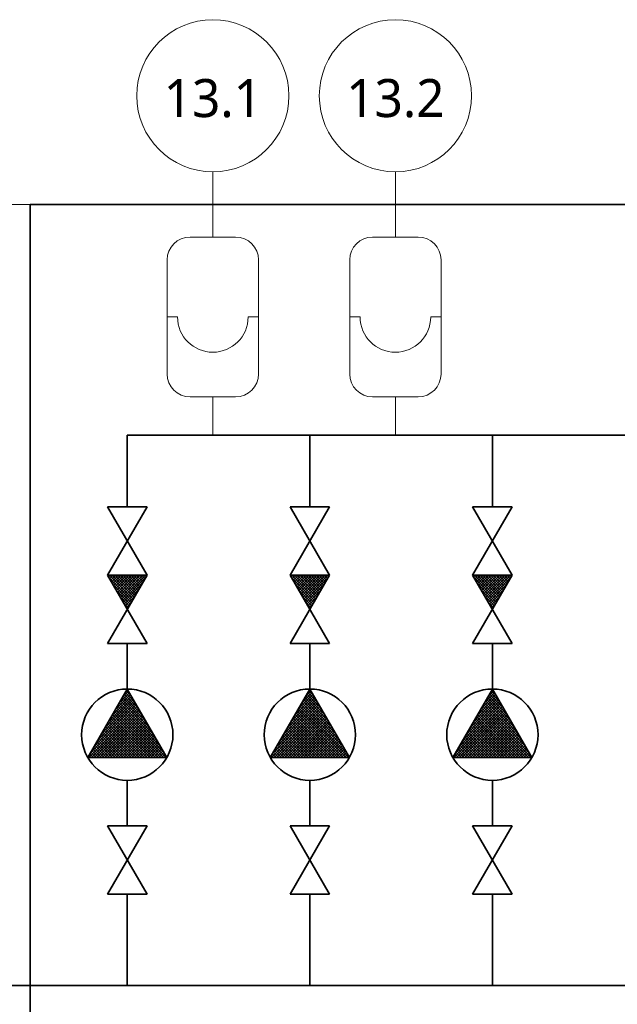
# Model space of a CAD drawing. Extents: x 8447392 to 8536225, y 5996969 to 6031026.
# Tile 32 of 37: x 8498457 to 8499243, y 6025265 to 6026559. Entities that reach past the tile are written whole.
import ezdxf
from ezdxf.enums import TextEntityAlignment as Align

# ---------------------------------------------------------------- set-up
doc = ezdxf.new("R2010")
doc.units = 0
doc.header["$MEASUREMENT"] = 0
doc.linetypes.add('DASHED', pattern=[0.75, 0.5, -0.25])
doc.layers.add('a_armatura', color=7, linetype='CONTINUOUS', lineweight=5)
doc.styles.add('TrembuchetMS', font='trebuc.ttf')

msp = doc.modelspace()

# ---------------------------------------------------------------- linework, layer by layer
at = {"layer": 'a_armatura', "color": 250, "lineweight": 5, "true_color": 0x424242}
for p, q in [((8498710.81744, 6026273.27807), (8498710.81744, 6026359.05438)), ((8498950.81744, 6026273.27807), (8498950.81744, 6026359.05438)), ((8498680.81744, 6026273.27807), (8498710.81744, 6026273.27807)), ((8498710.81744, 6026273.27807), (8498740.81744, 6026273.27807)), ((8498950.81744, 6026273.27807), (8498920.81744, 6026273.27807)), ((8498980.81744, 6026273.27807), (8498950.81744, 6026273.27807)), ((8498650.81744, 6026093.27807), (8498650.81744, 6026243.27807)), ((8498770.81744, 6026243.27807), (8498770.81744, 6026093.27807)), ((8498890.81744, 6026243.27807), (8498890.81744, 6026093.27807)), ((8499010.81744, 6026093.27807), (8499010.81744, 6026243.27807)), ((8498664.42866, 6026168.27807), (8498650.81744, 6026168.27807)), ((8498757.20621, 6026168.27807), (8498770.81744, 6026168.27807)), ((8498904.42866, 6026168.27807), (8498890.81744, 6026168.27807)), ((8498997.20621, 6026168.27807), (8499010.81744, 6026168.27807)), ((8498740.81744, 6026063.27807), (8498680.81744, 6026063.27807)), ((8498710.81744, 6026013.00168), (8498710.81744, 6026063.27807)), ((8498920.81744, 6026063.27807), (8498980.81744, 6026063.27807)), ((8498950.81744, 6026013.00168), (8498950.81744, 6026063.27807))]:
    msp.add_line(p, q, dxfattribs=at)
at = {"layer": 'a_armatura', "color": 250, "linetype": 'DASHED', "lineweight": 5, "true_color": 0x424242}
msp.add_line((8498230.81744, 6026316.16622), (8498470.81744, 6026316.16622), dxfattribs=at)
at = {"layer": 'a_armatura', "color": 250, "linetype": 'DASHED', "lineweight": 35, "true_color": 0x424242}
for p, q in [((8498470.81744, 6025131.13897), (8498470.81744, 6026316.16622)), ((8498470.81744, 6026316.16622), (8499928.42328, 6026316.16622))]:
    msp.add_line(p, q, dxfattribs=at)
at = {"layer": 'a_armatura', "color": 250, "lineweight": 35, "true_color": 0x424242}
for p, q in [((8498598.33046, 6025918.86156), (8498598.33046, 6026013.00168)), ((8498598.33046, 6026013.00168), (8500069.82636, 6026013.00168)), ((8498838.33046, 6025918.86156), (8498838.33046, 6026013.00168)), ((8499078.33046, 6025918.86156), (8499078.33046, 6026013.00168)), ((8498572.3497, 6025918.86156), (8498624.31123, 6025918.86156)), ((8498624.31123, 6025918.86156), (8498572.3497, 6025828.86156)), ((8498572.3497, 6025918.86156), (8498624.31123, 6025828.86156)), ((8498812.3497, 6025918.86156), (8498864.31123, 6025918.86156)), ((8498864.31123, 6025918.86156), (8498812.3497, 6025828.86156)), ((8498812.3497, 6025918.86156), (8498864.31123, 6025828.86156)), ((8499104.31123, 6025918.86156), (8499052.3497, 6025918.86156)), ((8499052.3497, 6025918.86156), (8499104.31123, 6025828.86156)), ((8499104.31123, 6025918.86156), (8499052.3497, 6025828.86156)), ((8498572.3497, 6025738.86156), (8498624.31123, 6025828.86156)), ((8498572.3497, 6025828.86156), (8498624.31123, 6025828.86156)), ((8498624.31123, 6025738.86156), (8498572.3497, 6025828.86156)), ((8498572.44856, 6025828.69034), (8498572.61979, 6025828.86156)), ((8498573.74265, 6025826.4489), (8498576.15532, 6025828.86156)), ((8498606.19389, 6025797.48142), (8498574.81375, 6025828.86156)), ((8498575.03675, 6025824.20746), (8498579.69085, 6025828.86156)), ((8498576.33084, 6025821.96602), (8498583.22639, 6025828.86156)), ((8498577.62494, 6025819.72458), (8498586.76192, 6025828.86156)), ((8498607.48799, 6025799.72286), (8498578.34928, 6025828.86156)), ((8498578.91904, 6025817.48314), (8498590.29745, 6025828.86156)), ((8498580.21313, 6025815.2417), (8498593.83299, 6025828.86156)), ((8498581.50723, 6025813.00026), (8498597.36852, 6025828.86156)), ((8498608.78208, 6025801.9643), (8498581.88482, 6025828.86156)), ((8498582.80132, 6025810.75883), (8498600.90406, 6025828.86156)), ((8498584.09542, 6025808.51739), (8498604.43959, 6025828.86156)), ((8498585.38951, 6025806.27595), (8498607.97512, 6025828.86156)), ((8498610.07618, 6025804.20574), (8498585.42035, 6025828.86156)), ((8498586.68361, 6025804.03451), (8498611.51066, 6025828.86156)), ((8498587.9777, 6025801.79307), (8498615.04619, 6025828.86156)), ((8498611.37027, 6025806.44717), (8498588.95589, 6025828.86156)), ((8498589.2718, 6025799.55163), (8498618.58173, 6025828.86156)), ((8498590.56589, 6025797.31019), (8498622.11726, 6025828.86156)), ((8498612.66437, 6025808.68861), (8498592.49142, 6025828.86156)), ((8498613.95846, 6025810.93005), (8498596.02695, 6025828.86156)), ((8498615.25256, 6025813.17149), (8498599.56249, 6025828.86156)), ((8498616.54665, 6025815.41293), (8498603.09802, 6025828.86156)), ((8498617.84075, 6025817.65437), (8498606.63356, 6025828.86156)), ((8498619.13484, 6025819.89581), (8498610.16909, 6025828.86156)), ((8498620.42894, 6025822.13725), (8498613.70462, 6025828.86156)), ((8498621.72304, 6025824.37868), (8498617.24016, 6025828.86156)), ((8498623.01713, 6025826.62012), (8498620.77569, 6025828.86156)), ((8498812.3497, 6025738.86156), (8498864.31123, 6025828.86156)), ((8498812.3497, 6025828.86156), (8498864.31123, 6025828.86156)), ((8498864.31123, 6025738.86156), (8498812.3497, 6025828.86156)), ((8498812.44856, 6025828.69034), (8498812.61979, 6025828.86156)), ((8498813.74265, 6025826.4489), (8498816.15532, 6025828.86156)), ((8498846.19389, 6025797.48142), (8498814.81375, 6025828.86156)), ((8498815.03675, 6025824.20746), (8498819.69085, 6025828.86156)), ((8498816.33084, 6025821.96602), (8498823.22639, 6025828.86156)), ((8498817.62494, 6025819.72458), (8498826.76192, 6025828.86156)), ((8498847.48799, 6025799.72286), (8498818.34928, 6025828.86156)), ((8498818.91904, 6025817.48314), (8498830.29745, 6025828.86156)), ((8498820.21313, 6025815.2417), (8498833.83299, 6025828.86156)), ((8498821.50723, 6025813.00026), (8498837.36852, 6025828.86156)), ((8498848.78208, 6025801.9643), (8498821.88482, 6025828.86156)), ((8498822.80132, 6025810.75883), (8498840.90406, 6025828.86156)), ((8498824.09542, 6025808.51739), (8498844.43959, 6025828.86156)), ((8498825.38951, 6025806.27595), (8498847.97512, 6025828.86156)), ((8498850.07618, 6025804.20574), (8498825.42035, 6025828.86156)), ((8498826.68361, 6025804.03451), (8498851.51066, 6025828.86156)), ((8498827.9777, 6025801.79307), (8498855.04619, 6025828.86156)), ((8498851.37027, 6025806.44717), (8498828.95589, 6025828.86156)), ((8498829.2718, 6025799.55163), (8498858.58173, 6025828.86156)), ((8498830.56589, 6025797.31019), (8498862.11726, 6025828.86156)), ((8498852.66437, 6025808.68861), (8498832.49142, 6025828.86156)), ((8498853.95846, 6025810.93005), (8498836.02695, 6025828.86156)), ((8498855.25256, 6025813.17149), (8498839.56249, 6025828.86156)), ((8498856.54665, 6025815.41293), (8498843.09802, 6025828.86156)), ((8498857.84075, 6025817.65437), (8498846.63356, 6025828.86156)), ((8498859.13484, 6025819.89581), (8498850.16909, 6025828.86156)), ((8498860.42894, 6025822.13725), (8498853.70462, 6025828.86156)), ((8498861.72304, 6025824.37868), (8498857.24016, 6025828.86156)), ((8498863.01713, 6025826.62012), (8498860.77569, 6025828.86156)), ((8499104.31123, 6025738.86156), (8499052.3497, 6025828.86156)), ((8499104.31123, 6025828.86156), (8499052.3497, 6025828.86156)), ((8499052.3497, 6025738.86156), (8499104.31123, 6025828.86156)), ((8499052.44856, 6025828.69034), (8499052.61979, 6025828.86156)), ((8499053.74265, 6025826.4489), (8499056.15532, 6025828.86156)), ((8499086.19389, 6025797.48142), (8499054.81375, 6025828.86156)), ((8499055.03675, 6025824.20746), (8499059.69085, 6025828.86156)), ((8499056.33084, 6025821.96602), (8499063.22639, 6025828.86156)), ((8499057.62494, 6025819.72458), (8499066.76192, 6025828.86156)), ((8499087.48799, 6025799.72286), (8499058.34928, 6025828.86156)), ((8499058.91904, 6025817.48314), (8499070.29745, 6025828.86156)), ((8499060.21313, 6025815.2417), (8499073.83299, 6025828.86156)), ((8499061.50723, 6025813.00026), (8499077.36852, 6025828.86156)), ((8499088.78208, 6025801.9643), (8499061.88482, 6025828.86156)), ((8499062.80132, 6025810.75883), (8499080.90406, 6025828.86156)), ((8499064.09542, 6025808.51739), (8499084.43959, 6025828.86156)), ((8499065.38951, 6025806.27595), (8499087.97512, 6025828.86156)), ((8499090.07618, 6025804.20574), (8499065.42035, 6025828.86156)), ((8499066.68361, 6025804.03451), (8499091.51066, 6025828.86156)), ((8499067.9777, 6025801.79307), (8499095.04619, 6025828.86156)), ((8499091.37027, 6025806.44717), (8499068.95589, 6025828.86156)), ((8499069.2718, 6025799.55163), (8499098.58173, 6025828.86156)), ((8499070.56589, 6025797.31019), (8499102.11726, 6025828.86156)), ((8499092.66437, 6025808.68861), (8499072.49142, 6025828.86156)), ((8499093.95846, 6025810.93005), (8499076.02695, 6025828.86156)), ((8499095.25256, 6025813.17149), (8499079.56249, 6025828.86156)), ((8499096.54665, 6025815.41293), (8499083.09802, 6025828.86156)), ((8499097.84075, 6025817.65437), (8499086.63356, 6025828.86156)), ((8499099.13484, 6025819.89581), (8499090.16909, 6025828.86156)), ((8499100.42894, 6025822.13725), (8499093.70462, 6025828.86156)), ((8499101.72304, 6025824.37868), (8499097.24016, 6025828.86156)), ((8499103.01713, 6025826.62012), (8499100.77569, 6025828.86156)), ((8498604.8998, 6025795.23998), (8498573.81338, 6025826.3264)), ((8498603.6057, 6025792.99854), (8498578.64301, 6025817.96124)), ((8498591.85999, 6025795.06875), (8498622.47861, 6025825.68738)), ((8498593.15408, 6025792.82732), (8498617.64898, 6025817.32221)), ((8498844.8998, 6025795.23998), (8498813.81338, 6025826.3264)), ((8498843.6057, 6025792.99854), (8498818.64301, 6025817.96124)), ((8498831.85999, 6025795.06875), (8498862.47861, 6025825.68738)), ((8498833.15408, 6025792.82732), (8498857.64898, 6025817.32221)), ((8499084.8998, 6025795.23998), (8499053.81338, 6025826.3264)), ((8499083.6057, 6025792.99854), (8499058.64301, 6025817.96124)), ((8499071.85999, 6025795.06875), (8499102.47861, 6025825.68738)), ((8499073.15408, 6025792.82732), (8499097.64898, 6025817.32221)), ((8498602.31161, 6025790.7571), (8498583.47263, 6025809.59608)), ((8498594.44818, 6025790.58588), (8498612.81935, 6025808.95705)), ((8498842.31161, 6025790.7571), (8498823.47263, 6025809.59608)), ((8498834.44818, 6025790.58588), (8498852.81935, 6025808.95705)), ((8499082.31161, 6025790.7571), (8499063.47263, 6025809.59608)), ((8499074.44818, 6025790.58588), (8499092.81935, 6025808.95705)), ((8498601.01751, 6025788.51567), (8498588.30226, 6025801.23091)), ((8498599.72342, 6025786.27423), (8498593.13189, 6025792.86575)), ((8498595.74227, 6025788.34444), (8498607.98972, 6025800.59189)), ((8498597.03637, 6025786.103), (8498603.16009, 6025792.22672)), ((8498841.01751, 6025788.51567), (8498828.30226, 6025801.23091)), ((8498839.72342, 6025786.27423), (8498833.13189, 6025792.86575)), ((8498835.74227, 6025788.34444), (8498847.98972, 6025800.59189)), ((8498837.03637, 6025786.103), (8498843.16009, 6025792.22672)), ((8499081.01751, 6025788.51567), (8499068.30226, 6025801.23091)), ((8499079.72342, 6025786.27423), (8499073.13189, 6025792.86575)), ((8499075.74227, 6025788.34444), (8499087.98972, 6025800.59189)), ((8499077.03637, 6025786.103), (8499083.16009, 6025792.22672)), ((8498598.42932, 6025784.03279), (8498597.96152, 6025784.50059)), ((8498838.42932, 6025784.03279), (8498837.96152, 6025784.50059)), ((8499078.42932, 6025784.03279), (8499077.96152, 6025784.50059)), ((8498572.3497, 6025738.86156), (8498624.31123, 6025738.86156)), ((8498598.33046, 6025738.86156), (8498598.33046, 6025679.13542)), ((8498812.3497, 6025738.86156), (8498864.31123, 6025738.86156)), ((8498838.33046, 6025738.86156), (8498838.33046, 6025679.13542)), ((8499104.31123, 6025738.86156), (8499052.3497, 6025738.86156)), ((8499078.33046, 6025738.86156), (8499078.33046, 6025679.13542)), ((8498598.33046, 6025679.13542), (8498546.36894, 6025589.13542)), ((8498587.93332, 6025661.12704), (8498601.11637, 6025674.31009)), ((8498592.76295, 6025669.49221), (8498599.82227, 6025676.55153)), ((8498607.98972, 6025662.4051), (8498595.74227, 6025674.65254)), ((8498603.16009, 6025670.77026), (8498597.03637, 6025676.89398)), ((8498597.59258, 6025677.85737), (8498598.52818, 6025678.79297)), ((8498598.33046, 6025679.13542), (8498650.29199, 6025589.13542)), ((8498838.33046, 6025679.13542), (8498786.36894, 6025589.13542)), ((8498827.93332, 6025661.12704), (8498841.11637, 6025674.31009)), ((8498832.76295, 6025669.49221), (8498839.82227, 6025676.55153)), ((8498847.98972, 6025662.4051), (8498835.74227, 6025674.65254)), ((8498843.16009, 6025670.77026), (8498837.03637, 6025676.89398)), ((8498837.59258, 6025677.85737), (8498838.52818, 6025678.79297)), ((8498838.33046, 6025679.13542), (8498890.29199, 6025589.13542)), ((8499078.33046, 6025679.13542), (8499026.36894, 6025589.13542)), ((8499067.93332, 6025661.12704), (8499081.11637, 6025674.31009)), ((8499072.76295, 6025669.49221), (8499079.82227, 6025676.55153)), ((8499087.98972, 6025662.4051), (8499075.74227, 6025674.65254)), ((8499083.16009, 6025670.77026), (8499077.03637, 6025676.89398)), ((8499077.59258, 6025677.85737), (8499078.52818, 6025678.79297)), ((8499078.33046, 6025679.13542), (8499130.29199, 6025589.13542)), ((8498558.95555, 6025610.93607), (8498608.88094, 6025660.86146)), ((8498563.78518, 6025619.30123), (8498607.58685, 6025663.1029)), ((8498568.61481, 6025627.66639), (8498606.29275, 6025665.34434)), ((8498573.44443, 6025636.03156), (8498604.99865, 6025667.58578)), ((8498578.27406, 6025644.39672), (8498603.70456, 6025669.82721)), ((8498583.10369, 6025652.76188), (8498602.41046, 6025672.06865)), ((8498636.9675, 6025612.21412), (8498587.9777, 6025661.20391)), ((8498632.13787, 6025620.57928), (8498589.2718, 6025663.44535)), ((8498627.30824, 6025628.94444), (8498590.56589, 6025665.68679)), ((8498622.47861, 6025637.30961), (8498591.85999, 6025667.92823)), ((8498617.64898, 6025645.67477), (8498593.15408, 6025670.16967)), ((8498612.81935, 6025654.03993), (8498594.44818, 6025672.41111)), ((8498798.95555, 6025610.93607), (8498848.88094, 6025660.86146)), ((8498803.78518, 6025619.30123), (8498847.58685, 6025663.1029)), ((8498808.61481, 6025627.66639), (8498846.29275, 6025665.34434)), ((8498813.44443, 6025636.03156), (8498844.99865, 6025667.58578)), ((8498818.27406, 6025644.39672), (8498843.70456, 6025669.82721)), ((8498823.10369, 6025652.76188), (8498842.41046, 6025672.06865)), ((8498876.9675, 6025612.21412), (8498827.9777, 6025661.20391)), ((8498872.13787, 6025620.57928), (8498829.2718, 6025663.44535)), ((8498867.30824, 6025628.94444), (8498830.56589, 6025665.68679)), ((8498862.47861, 6025637.30961), (8498831.85999, 6025667.92823)), ((8498857.64898, 6025645.67477), (8498833.15408, 6025670.16967)), ((8498852.81935, 6025654.03993), (8498834.44818, 6025672.41111)), ((8499038.95555, 6025610.93607), (8499088.88094, 6025660.86146)), ((8499043.78518, 6025619.30123), (8499087.58685, 6025663.1029)), ((8499048.61481, 6025627.66639), (8499086.29275, 6025665.34434)), ((8499053.44443, 6025636.03156), (8499084.99865, 6025667.58578)), ((8499058.27406, 6025644.39672), (8499083.70456, 6025669.82721)), ((8499063.10369, 6025652.76188), (8499082.41046, 6025672.06865)), ((8499116.9675, 6025612.21412), (8499067.9777, 6025661.20391)), ((8499112.13787, 6025620.57928), (8499069.2718, 6025663.44535)), ((8499107.30824, 6025628.94444), (8499070.56589, 6025665.68679)), ((8499102.47861, 6025637.30961), (8499071.85999, 6025667.92823)), ((8499097.64898, 6025645.67477), (8499073.15408, 6025670.16967)), ((8499092.81935, 6025654.03993), (8499074.44818, 6025672.41111)), ((8498547.7615, 6025589.13542), (8498612.76323, 6025654.13714)), ((8498549.29629, 6025594.20574), (8498611.46913, 6025656.37858)), ((8498551.29704, 6025589.13542), (8498614.05732, 6025651.8957)), ((8498554.12592, 6025602.5709), (8498610.17504, 6025658.62002)), ((8498554.83257, 6025589.13542), (8498615.35142, 6025649.65427)), ((8498638.83299, 6025589.13542), (8498580.21313, 6025647.75528)), ((8498642.36852, 6025589.13542), (8498581.50723, 6025649.99672)), ((8498645.90406, 6025589.13542), (8498582.80132, 6025652.23816)), ((8498649.43959, 6025589.13542), (8498584.09542, 6025654.4796)), ((8498646.62675, 6025595.48379), (8498585.38951, 6025656.72104)), ((8498641.79713, 6025603.84895), (8498586.68361, 6025658.96247)), ((8498787.7615, 6025589.13542), (8498852.76323, 6025654.13714)), ((8498789.29629, 6025594.20574), (8498851.46913, 6025656.37858)), ((8498791.29704, 6025589.13542), (8498854.05732, 6025651.8957)), ((8498794.12592, 6025602.5709), (8498850.17504, 6025658.62002)), ((8498794.83257, 6025589.13542), (8498855.35142, 6025649.65427)), ((8498878.83299, 6025589.13542), (8498820.21313, 6025647.75528)), ((8498882.36852, 6025589.13542), (8498821.50723, 6025649.99672)), ((8498885.90406, 6025589.13542), (8498822.80132, 6025652.23816)), ((8498889.43959, 6025589.13542), (8498824.09542, 6025654.4796)), ((8498886.62675, 6025595.48379), (8498825.38951, 6025656.72104)), ((8498881.79713, 6025603.84895), (8498826.68361, 6025658.96247)), ((8499027.7615, 6025589.13542), (8499092.76323, 6025654.13714)), ((8499029.29629, 6025594.20574), (8499091.46913, 6025656.37858)), ((8499031.29704, 6025589.13542), (8499094.05732, 6025651.8957)), ((8499034.12592, 6025602.5709), (8499090.17504, 6025658.62002)), ((8499034.83257, 6025589.13542), (8499095.35142, 6025649.65427)), ((8499118.83299, 6025589.13542), (8499060.21313, 6025647.75528)), ((8499122.36852, 6025589.13542), (8499061.50723, 6025649.99672)), ((8499125.90406, 6025589.13542), (8499062.80132, 6025652.23816)), ((8499129.43959, 6025589.13542), (8499064.09542, 6025654.4796)), ((8499126.62675, 6025595.48379), (8499065.38951, 6025656.72104)), ((8499121.79713, 6025603.84895), (8499066.68361, 6025658.96247)), ((8498558.36811, 6025589.13542), (8498616.64551, 6025647.41283)), ((8498561.90364, 6025589.13542), (8498617.93961, 6025645.17139)), ((8498565.43917, 6025589.13542), (8498619.2337, 6025642.92995)), ((8498568.97471, 6025589.13542), (8498620.5278, 6025640.68851)), ((8498572.51024, 6025589.13542), (8498621.82189, 6025638.44707)), ((8498621.15532, 6025589.13542), (8498573.74265, 6025636.54809)), ((8498624.69085, 6025589.13542), (8498575.03675, 6025638.78953)), ((8498576.04578, 6025589.13542), (8498623.11599, 6025636.20563)), ((8498628.22639, 6025589.13542), (8498576.33084, 6025641.03096)), ((8498631.76192, 6025589.13542), (8498577.62494, 6025643.2724)), ((8498635.29745, 6025589.13542), (8498578.91904, 6025645.51384)), ((8498798.36811, 6025589.13542), (8498856.64551, 6025647.41283)), ((8498801.90364, 6025589.13542), (8498857.93961, 6025645.17139)), ((8498805.43917, 6025589.13542), (8498859.2337, 6025642.92995)), ((8498808.97471, 6025589.13542), (8498860.5278, 6025640.68851)), ((8498812.51024, 6025589.13542), (8498861.82189, 6025638.44707)), ((8498861.15532, 6025589.13542), (8498813.74265, 6025636.54809)), ((8498864.69085, 6025589.13542), (8498815.03675, 6025638.78953)), ((8498816.04578, 6025589.13542), (8498863.11599, 6025636.20563)), ((8498868.22639, 6025589.13542), (8498816.33084, 6025641.03096)), ((8498871.76192, 6025589.13542), (8498817.62494, 6025643.2724)), ((8498875.29745, 6025589.13542), (8498818.91904, 6025645.51384)), ((8499038.36811, 6025589.13542), (8499096.64551, 6025647.41283)), ((8499041.90364, 6025589.13542), (8499097.93961, 6025645.17139)), ((8499045.43917, 6025589.13542), (8499099.2337, 6025642.92995)), ((8499048.97471, 6025589.13542), (8499100.5278, 6025640.68851)), ((8499052.51024, 6025589.13542), (8499101.82189, 6025638.44707)), ((8499101.15532, 6025589.13542), (8499053.74265, 6025636.54809)), ((8499104.69085, 6025589.13542), (8499055.03675, 6025638.78953)), ((8499056.04578, 6025589.13542), (8499103.11599, 6025636.20563)), ((8499108.22639, 6025589.13542), (8499056.33084, 6025641.03096)), ((8499111.76192, 6025589.13542), (8499057.62494, 6025643.2724)), ((8499115.29745, 6025589.13542), (8499058.91904, 6025645.51384)), ((8498599.94212, 6025589.13542), (8498565.97808, 6025623.09945)), ((8498603.47765, 6025589.13542), (8498567.27218, 6025625.34089)), ((8498607.01318, 6025589.13542), (8498568.56627, 6025627.58233)), ((8498610.54872, 6025589.13542), (8498569.86037, 6025629.82377)), ((8498614.08425, 6025589.13542), (8498571.15446, 6025632.06521)), ((8498617.61979, 6025589.13542), (8498572.44856, 6025634.30665)), ((8498579.58131, 6025589.13542), (8498624.41008, 6025633.9642)), ((8498583.11684, 6025589.13542), (8498625.70418, 6025631.72276)), ((8498586.65238, 6025589.13542), (8498626.99827, 6025629.48132)), ((8498590.18791, 6025589.13542), (8498628.29237, 6025627.23988)), ((8498593.72345, 6025589.13542), (8498629.58646, 6025624.99844)), ((8498597.25898, 6025589.13542), (8498630.88056, 6025622.757)), ((8498839.94212, 6025589.13542), (8498805.97808, 6025623.09945)), ((8498843.47765, 6025589.13542), (8498807.27218, 6025625.34089)), ((8498847.01318, 6025589.13542), (8498808.56627, 6025627.58233)), ((8498850.54872, 6025589.13542), (8498809.86037, 6025629.82377)), ((8498854.08425, 6025589.13542), (8498811.15446, 6025632.06521)), ((8498857.61979, 6025589.13542), (8498812.44856, 6025634.30665)), ((8498819.58131, 6025589.13542), (8498864.41008, 6025633.9642)), ((8498823.11684, 6025589.13542), (8498865.70418, 6025631.72276)), ((8498826.65238, 6025589.13542), (8498866.99827, 6025629.48132)), ((8498830.18791, 6025589.13542), (8498868.29237, 6025627.23988)), ((8498833.72345, 6025589.13542), (8498869.58646, 6025624.99844)), ((8498837.25898, 6025589.13542), (8498870.88056, 6025622.757)), ((8499079.94212, 6025589.13542), (8499045.97808, 6025623.09945)), ((8499083.47765, 6025589.13542), (8499047.27218, 6025625.34089)), ((8499087.01318, 6025589.13542), (8499048.56627, 6025627.58233)), ((8499090.54872, 6025589.13542), (8499049.86037, 6025629.82377)), ((8499094.08425, 6025589.13542), (8499051.15446, 6025632.06521)), ((8499097.61979, 6025589.13542), (8499052.44856, 6025634.30665)), ((8499059.58131, 6025589.13542), (8499104.41008, 6025633.9642)), ((8499063.11684, 6025589.13542), (8499105.70418, 6025631.72276)), ((8499066.65238, 6025589.13542), (8499106.99827, 6025629.48132)), ((8499070.18791, 6025589.13542), (8499108.29237, 6025627.23988)), ((8499073.72345, 6025589.13542), (8499109.58646, 6025624.99844)), ((8499077.25898, 6025589.13542), (8499110.88056, 6025622.757)), ((8498578.72891, 6025589.13542), (8498558.21351, 6025609.65082)), ((8498582.26445, 6025589.13542), (8498559.50761, 6025611.89226)), ((8498585.79998, 6025589.13542), (8498560.8017, 6025614.1337)), ((8498589.33551, 6025589.13542), (8498562.0958, 6025616.37514)), ((8498592.87105, 6025589.13542), (8498563.38989, 6025618.61658)), ((8498596.40658, 6025589.13542), (8498564.68399, 6025620.85802)), ((8498600.79451, 6025589.13542), (8498632.17465, 6025620.51556)), ((8498604.33005, 6025589.13542), (8498633.46875, 6025618.27412)), ((8498607.86558, 6025589.13542), (8498634.76284, 6025616.03269)), ((8498611.40111, 6025589.13542), (8498636.05694, 6025613.79125)), ((8498614.93665, 6025589.13542), (8498637.35104, 6025611.54981)), ((8498618.47218, 6025589.13542), (8498638.64513, 6025609.30837)), ((8498818.72891, 6025589.13542), (8498798.21351, 6025609.65082)), ((8498822.26445, 6025589.13542), (8498799.50761, 6025611.89226)), ((8498825.79998, 6025589.13542), (8498800.8017, 6025614.1337)), ((8498829.33551, 6025589.13542), (8498802.0958, 6025616.37514)), ((8498832.87105, 6025589.13542), (8498803.38989, 6025618.61658)), ((8498836.40658, 6025589.13542), (8498804.68399, 6025620.85802)), ((8498840.79451, 6025589.13542), (8498872.17465, 6025620.51556)), ((8498844.33005, 6025589.13542), (8498873.46875, 6025618.27412)), ((8498847.86558, 6025589.13542), (8498874.76284, 6025616.03269)), ((8498851.40111, 6025589.13542), (8498876.05694, 6025613.79125)), ((8498854.93665, 6025589.13542), (8498877.35104, 6025611.54981)), ((8498858.47218, 6025589.13542), (8498878.64513, 6025609.30837)), ((8499058.72891, 6025589.13542), (8499038.21351, 6025609.65082)), ((8499062.26445, 6025589.13542), (8499039.50761, 6025611.89226)), ((8499065.79998, 6025589.13542), (8499040.8017, 6025614.1337)), ((8499069.33551, 6025589.13542), (8499042.0958, 6025616.37514)), ((8499072.87105, 6025589.13542), (8499043.38989, 6025618.61658)), ((8499076.40658, 6025589.13542), (8499044.68399, 6025620.85802)), ((8499080.79451, 6025589.13542), (8499112.17465, 6025620.51556)), ((8499084.33005, 6025589.13542), (8499113.46875, 6025618.27412)), ((8499087.86558, 6025589.13542), (8499114.76284, 6025616.03269)), ((8499091.40111, 6025589.13542), (8499116.05694, 6025613.79125)), ((8499094.93665, 6025589.13542), (8499117.35104, 6025611.54981)), ((8499098.47218, 6025589.13542), (8499118.64513, 6025609.30837)), ((8498557.51571, 6025589.13542), (8498550.44894, 6025596.20219)), ((8498561.05124, 6025589.13542), (8498551.74304, 6025598.44363)), ((8498564.58678, 6025589.13542), (8498553.03713, 6025600.68507)), ((8498568.12231, 6025589.13542), (8498554.33123, 6025602.92651)), ((8498571.65784, 6025589.13542), (8498555.62532, 6025605.16795)), ((8498575.19338, 6025589.13542), (8498556.91942, 6025607.40938)), ((8498622.00772, 6025589.13542), (8498639.93923, 6025607.06693)), ((8498625.54325, 6025589.13542), (8498641.23332, 6025604.82549)), ((8498629.07878, 6025589.13542), (8498642.52742, 6025602.58405)), ((8498632.61432, 6025589.13542), (8498643.82151, 6025600.34262)), ((8498636.14985, 6025589.13542), (8498645.11561, 6025598.10118)), ((8498639.68539, 6025589.13542), (8498646.4097, 6025595.85974)), ((8498797.51571, 6025589.13542), (8498790.44894, 6025596.20219)), ((8498801.05124, 6025589.13542), (8498791.74304, 6025598.44363)), ((8498804.58678, 6025589.13542), (8498793.03713, 6025600.68507)), ((8498808.12231, 6025589.13542), (8498794.33123, 6025602.92651)), ((8498811.65784, 6025589.13542), (8498795.62532, 6025605.16795)), ((8498815.19338, 6025589.13542), (8498796.91942, 6025607.40938)), ((8498862.00772, 6025589.13542), (8498879.93923, 6025607.06693)), ((8498865.54325, 6025589.13542), (8498881.23332, 6025604.82549)), ((8498869.07878, 6025589.13542), (8498882.52742, 6025602.58405)), ((8498872.61432, 6025589.13542), (8498883.82151, 6025600.34262)), ((8498876.14985, 6025589.13542), (8498885.11561, 6025598.10118)), ((8498879.68539, 6025589.13542), (8498886.4097, 6025595.85974)), ((8499037.51571, 6025589.13542), (8499030.44894, 6025596.20219)), ((8499041.05124, 6025589.13542), (8499031.74304, 6025598.44363)), ((8499044.58678, 6025589.13542), (8499033.03713, 6025600.68507)), ((8499048.12231, 6025589.13542), (8499034.33123, 6025602.92651)), ((8499051.65784, 6025589.13542), (8499035.62532, 6025605.16795)), ((8499055.19338, 6025589.13542), (8499036.91942, 6025607.40938)), ((8499102.00772, 6025589.13542), (8499119.93923, 6025607.06693)), ((8499105.54325, 6025589.13542), (8499121.23332, 6025604.82549)), ((8499109.07878, 6025589.13542), (8499122.52742, 6025602.58405)), ((8499112.61432, 6025589.13542), (8499123.82151, 6025600.34262)), ((8499116.14985, 6025589.13542), (8499125.11561, 6025598.10118)), ((8499119.68539, 6025589.13542), (8499126.4097, 6025595.85974)), ((8498546.36894, 6025589.13542), (8498650.29199, 6025589.13542)), ((8498546.90911, 6025589.13542), (8498546.56665, 6025589.47787)), ((8498550.44464, 6025589.13542), (8498547.86075, 6025591.71931)), ((8498553.98018, 6025589.13542), (8498549.15484, 6025593.96075)), ((8498643.22092, 6025589.13542), (8498647.7038, 6025593.6183)), ((8498646.75645, 6025589.13542), (8498648.99789, 6025591.37686)), ((8498786.36894, 6025589.13542), (8498890.29199, 6025589.13542)), ((8498786.90911, 6025589.13542), (8498786.56665, 6025589.47787)), ((8498790.44464, 6025589.13542), (8498787.86075, 6025591.71931)), ((8498793.98018, 6025589.13542), (8498789.15484, 6025593.96075)), ((8498883.22092, 6025589.13542), (8498887.7038, 6025593.6183)), ((8498886.75645, 6025589.13542), (8498888.99789, 6025591.37686)), ((8499130.29199, 6025589.13542), (8499026.36894, 6025589.13542)), ((8499026.90911, 6025589.13542), (8499026.56665, 6025589.47787)), ((8499030.44464, 6025589.13542), (8499027.86075, 6025591.71931)), ((8499033.98018, 6025589.13542), (8499029.15484, 6025593.96075)), ((8499123.22092, 6025589.13542), (8499127.7038, 6025593.6183)), ((8499126.75645, 6025589.13542), (8499128.99789, 6025591.37686)), ((8498598.33046, 6025559.13542), (8498598.33046, 6025499.40928)), ((8498838.33046, 6025559.13542), (8498838.33046, 6025499.40928)), ((8499078.33046, 6025559.13542), (8499078.33046, 6025499.40928)), ((8498572.3497, 6025409.40928), (8498624.31123, 6025499.40928)), ((8498572.3497, 6025499.40928), (8498624.31123, 6025499.40928)), ((8498624.31123, 6025409.40928), (8498572.3497, 6025499.40928)), ((8498812.3497, 6025409.40928), (8498864.31123, 6025499.40928)), ((8498812.3497, 6025499.40928), (8498864.31123, 6025499.40928)), ((8498864.31123, 6025409.40928), (8498812.3497, 6025499.40928)), ((8499104.31123, 6025409.40928), (8499052.3497, 6025499.40928)), ((8499104.31123, 6025499.40928), (8499052.3497, 6025499.40928)), ((8499052.3497, 6025409.40928), (8499104.31123, 6025499.40928)), ((8498572.3497, 6025409.40928), (8498624.31123, 6025409.40928)), ((8498598.33046, 6025409.40928), (8498598.33046, 6025289.40928)), ((8498812.3497, 6025409.40928), (8498864.31123, 6025409.40928)), ((8498838.33046, 6025409.40928), (8498838.33046, 6025289.40928)), ((8499104.31123, 6025409.40928), (8499052.3497, 6025409.40928)), ((8499078.33046, 6025409.40928), (8499078.33046, 6025289.40928)), ((8498075.7928, 6025289.40928), (8499798.33046, 6025289.40928))]:
    msp.add_line(p, q, dxfattribs=at)
at = {"layer": 'a_armatura', "color": 250, "lineweight": 5, "true_color": 0x424242}
for centre in [(8498710.81744, 6026459.05438), (8498950.81744, 6026459.05438)]:
    msp.add_circle(centre, 100, dxfattribs=at)
at = {"layer": 'a_armatura', "color": 250, "lineweight": 35, "true_color": 0x424242}
for centre in [(8498598.33046, 6025619.13542), (8498838.33046, 6025619.13542), (8499078.33046, 6025619.13542)]:
    msp.add_circle(centre, 60, dxfattribs=at)
at = {"layer": 'a_armatura', "color": 250, "linetype": 'Continuous', "lineweight": 5, "true_color": 0x424242}
for centre, start, end in [((8498680.81744, 6026243.27807), 90, 180), ((8498740.81744, 6026243.27807), 0, 90), ((8498920.81744, 6026243.27807), 90, 180), ((8498980.81744, 6026243.27807), 0, 90), ((8498680.81744, 6026093.27807), 180, 270), ((8498740.81744, 6026093.27807), 270, 0), ((8498920.81744, 6026093.27807), 180, 270), ((8498980.81744, 6026093.27807), 270, 0)]:
    msp.add_arc(centre, 30, start, end, dxfattribs=at)
at = {"layer": 'a_armatura', "color": 250, "lineweight": 5, "true_color": 0x424242}
for centre in [(8498710.81744, 6026168.27807), (8498950.81744, 6026168.27807)]:
    msp.add_arc(centre, 46.38877, 180, 0, dxfattribs=at)

# ---------------------------------------------------------------- texts
at = {"layer": 'a_armatura', "color": 250, "lineweight": 5, "true_color": 0x424242, "style": 'TrembuchetMS'}
for s, p in [('13.1', (8498710.81744, 6026431.05438)), ('13.2', (8498950.81744, 6026431.05438))]:
    msp.add_text(s, height=50, dxfattribs=at).set_placement(p, align=Align.CENTER)

doc.saveas('drawing.dxf')
